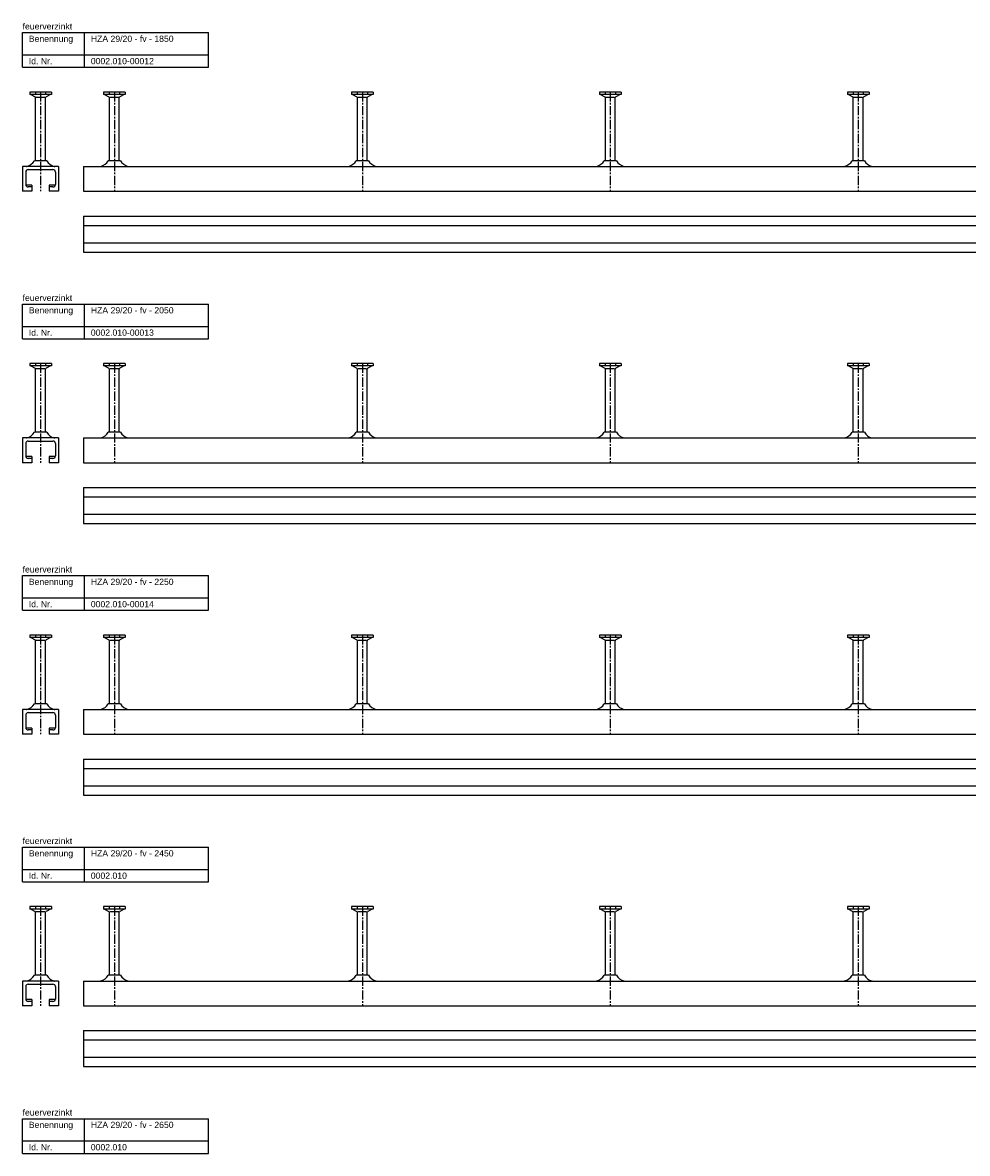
# Model space of a CAD drawing. Header units: millimetres. Extents: x -218 to 5901, y -4888 to 2743.
# Tile 17 of 25: x -218 to 544, y -1016 to -104. Entities that reach past the tile are written whole.
import ezdxf

# ---------------------------------------------------------------- set-up
doc = ezdxf.new("R2010")
doc.units = ezdxf.units.MM
doc.header["$LTSCALE"] = 10
doc.linetypes.add('MITTE2', pattern=[1.125, 0.75, -0.125, 0.125, -0.125])
doc.layers.add('HALFEN', color=2, linetype='CONTINUOUS')
doc.styles.add('ARIAL50', font='arial.ttf', dxfattribs={"height": 5})

msp = doc.modelspace()

# ---------------------------------------------------------------- linework, layer by layer
at = {"layer": 'HALFEN'}
for p, q in [((-217.75, -111.75), (-67.75, -111.75)), ((-217.75, -139.75), (-217.75, -111.75)), ((-167.75, -139.75), (-167.75, -111.75)), ((-67.75, -139.75), (-67.75, -111.75)), ((-217.75, -129.75), (-67.75, -129.75)), ((-217.75, -139.75), (-67.75, -139.75)), ((-194.52, -159.75), (-211.98, -159.75)), ((-211.98, -159.75), (-211.98, -161.65)), ((-194.52, -161.65), (-211.98, -161.65)), ((-211.25, -161.65), (-207.68, -163.53)), ((-207.32, -159.75), (-207.32, -161.4)), ((-206.73, -163.75), (-199.77, -163.75)), ((-199.18, -159.75), (-199.18, -161.4)), ((-195.25, -161.65), (-198.82, -163.53)), ((-194.52, -159.75), (-194.52, -161.65)), ((-135.02, -159.75), (-152.48, -159.75)), ((-152.48, -159.75), (-152.48, -161.65)), ((-135.02, -161.65), (-152.48, -161.65)), ((-151.75, -161.65), (-148.18, -163.53)), ((-147.82, -159.75), (-147.82, -161.4)), ((-147.23, -163.75), (-140.27, -163.75)), ((-139.68, -159.75), (-139.68, -161.4)), ((-135.75, -161.65), (-139.32, -163.53)), ((-135.02, -159.75), (-135.02, -161.65)), ((64.98, -159.75), (47.52, -159.75)), ((47.52, -159.75), (47.52, -161.65)), ((64.98, -161.65), (47.52, -161.65)), ((48.25, -161.65), (51.82, -163.53)), ((52.18, -159.75), (52.18, -161.4)), ((52.77, -163.75), (59.73, -163.75)), ((60.32, -159.75), (60.32, -161.4)), ((64.25, -161.65), (60.68, -163.53)), ((64.98, -159.75), (64.98, -161.65)), ((264.98, -159.75), (247.52, -159.75)), ((247.52, -159.75), (247.52, -161.65)), ((264.98, -161.65), (247.52, -161.65)), ((248.25, -161.65), (251.82, -163.53)), ((252.18, -159.75), (252.18, -161.4)), ((252.77, -163.75), (259.73, -163.75)), ((260.32, -159.75), (260.32, -161.4)), ((264.25, -161.65), (260.68, -163.53)), ((264.98, -159.75), (264.98, -161.65)), ((464.98, -159.75), (447.52, -159.75)), ((447.52, -159.75), (447.52, -161.65)), ((464.98, -161.65), (447.52, -161.65)), ((448.25, -161.65), (451.82, -163.53)), ((452.18, -159.75), (452.18, -161.4)), ((452.77, -163.75), (459.73, -163.75)), ((460.32, -159.75), (460.32, -161.4)), ((464.25, -161.65), (460.68, -163.53)), ((464.98, -159.75), (464.98, -161.65)), ((-207.25, -215.14), (-207.25, -164.23)), ((-199.25, -215.14), (-199.25, -164.23)), ((-147.75, -215.14), (-147.75, -164.23)), ((-139.75, -215.14), (-139.75, -164.23)), ((52.25, -215.14), (52.25, -164.23)), ((60.25, -215.14), (60.25, -164.23)), ((252.25, -215.14), (252.25, -164.23)), ((260.25, -215.14), (260.25, -164.23)), ((452.25, -215.14), (452.25, -164.23)), ((460.25, -215.14), (460.25, -164.23)), ((-198.26, -215.14), (-208.24, -215.14)), ((-138.76, -215.14), (-148.74, -215.14)), ((61.24, -215.14), (51.26, -215.14)), ((261.24, -215.14), (251.26, -215.14)), ((461.24, -215.14), (451.26, -215.14)), ((-188.75, -219.75), (-217.75, -219.75)), ((-217.75, -219.75), (-217.75, -239.75)), ((-215.25, -224.25), (-215.25, -234.25)), ((-213.25, -222.25), (-193.25, -222.25)), ((-191.25, -224.25), (-191.25, -234.25)), ((-188.75, -219.75), (-188.75, -239.75)), ((-168.75, -219.75), (1681.25, -219.75)), ((-168.75, -219.75), (-168.75, -239.75)), ((-210.25, -234.75), (-215.19, -234.75)), ((-210.25, -236.25), (-213.25, -236.25)), ((-210.25, -234.75), (-210.25, -239.75)), ((-196.25, -234.75), (-196.25, -239.75)), ((-191.31, -234.75), (-196.25, -234.75)), ((-193.25, -236.25), (-196.25, -236.25)), ((-210.25, -239.75), (-217.75, -239.75)), ((-188.75, -239.75), (-196.25, -239.75)), ((-168.75, -239.75), (1681.25, -239.75)), ((-168.75, -259.75), (1681.25, -259.75)), ((-168.75, -259.75), (-168.75, -288.75)), ((-168.75, -267.25), (1681.25, -267.25)), ((-168.75, -281.25), (1681.25, -281.25)), ((-168.75, -288.75), (1681.25, -288.75)), ((-217.75, -330.75), (-67.75, -330.75)), ((-217.75, -358.75), (-217.75, -330.75)), ((-167.75, -358.75), (-167.75, -330.75)), ((-67.75, -358.75), (-67.75, -330.75)), ((-217.75, -348.75), (-67.75, -348.75)), ((-217.75, -358.75), (-67.75, -358.75)), ((-194.52, -378.75), (-211.98, -378.75)), ((-211.98, -378.75), (-211.98, -380.65)), ((-194.52, -380.65), (-211.98, -380.65)), ((-211.25, -380.65), (-207.68, -382.53)), ((-207.32, -378.75), (-207.32, -380.4)), ((-206.73, -382.75), (-199.77, -382.75)), ((-199.18, -378.75), (-199.18, -380.4)), ((-195.25, -380.65), (-198.82, -382.53)), ((-194.52, -378.75), (-194.52, -380.65)), ((-135.02, -378.75), (-152.48, -378.75)), ((-152.48, -378.75), (-152.48, -380.65)), ((-135.02, -380.65), (-152.48, -380.65)), ((-151.75, -380.65), (-148.18, -382.53)), ((-147.82, -378.75), (-147.82, -380.4)), ((-147.23, -382.75), (-140.27, -382.75)), ((-139.68, -378.75), (-139.68, -380.4)), ((-135.75, -380.65), (-139.32, -382.53)), ((-135.02, -378.75), (-135.02, -380.65)), ((64.98, -378.75), (47.52, -378.75)), ((47.52, -378.75), (47.52, -380.65)), ((64.98, -380.65), (47.52, -380.65)), ((48.25, -380.65), (51.82, -382.53)), ((52.18, -378.75), (52.18, -380.4)), ((52.77, -382.75), (59.73, -382.75)), ((60.32, -378.75), (60.32, -380.4)), ((64.25, -380.65), (60.68, -382.53)), ((64.98, -378.75), (64.98, -380.65)), ((264.98, -378.75), (247.52, -378.75)), ((247.52, -378.75), (247.52, -380.65)), ((264.98, -380.65), (247.52, -380.65)), ((248.25, -380.65), (251.82, -382.53)), ((252.18, -378.75), (252.18, -380.4)), ((252.77, -382.75), (259.73, -382.75)), ((260.32, -378.75), (260.32, -380.4)), ((264.25, -380.65), (260.68, -382.53)), ((264.98, -378.75), (264.98, -380.65)), ((464.98, -378.75), (447.52, -378.75)), ((447.52, -378.75), (447.52, -380.65)), ((464.98, -380.65), (447.52, -380.65)), ((448.25, -380.65), (451.82, -382.53)), ((452.18, -378.75), (452.18, -380.4)), ((452.77, -382.75), (459.73, -382.75)), ((460.32, -378.75), (460.32, -380.4)), ((464.25, -380.65), (460.68, -382.53)), ((464.98, -378.75), (464.98, -380.65)), ((-207.25, -434.14), (-207.25, -383.23)), ((-199.25, -434.14), (-199.25, -383.23)), ((-147.75, -434.14), (-147.75, -383.23)), ((-139.75, -434.14), (-139.75, -383.23)), ((52.25, -434.14), (52.25, -383.23)), ((60.25, -434.14), (60.25, -383.23)), ((252.25, -434.14), (252.25, -383.23)), ((260.25, -434.14), (260.25, -383.23)), ((452.25, -434.14), (452.25, -383.23)), ((460.25, -434.14), (460.25, -383.23)), ((-198.26, -434.14), (-208.24, -434.14)), ((-138.76, -434.14), (-148.74, -434.14)), ((61.24, -434.14), (51.26, -434.14)), ((261.24, -434.14), (251.26, -434.14)), ((461.24, -434.14), (451.26, -434.14)), ((-188.75, -438.75), (-217.75, -438.75)), ((-217.75, -438.75), (-217.75, -458.75)), ((-215.25, -443.25), (-215.25, -453.25)), ((-213.25, -441.25), (-193.25, -441.25)), ((-191.25, -443.25), (-191.25, -453.25)), ((-188.75, -438.75), (-188.75, -458.75)), ((-168.75, -438.75), (1881.25, -438.75)), ((-168.75, -438.75), (-168.75, -458.75)), ((-210.25, -453.75), (-215.19, -453.75)), ((-210.25, -455.25), (-213.25, -455.25)), ((-210.25, -453.75), (-210.25, -458.75)), ((-196.25, -453.75), (-196.25, -458.75)), ((-191.31, -453.75), (-196.25, -453.75)), ((-193.25, -455.25), (-196.25, -455.25)), ((-210.25, -458.75), (-217.75, -458.75)), ((-188.75, -458.75), (-196.25, -458.75)), ((-168.75, -458.75), (1881.25, -458.75)), ((-168.75, -478.75), (1881.25, -478.75)), ((-168.75, -478.75), (-168.75, -507.75)), ((-168.75, -486.25), (1881.25, -486.25)), ((-168.75, -500.25), (1881.25, -500.25)), ((-168.75, -507.75), (1881.25, -507.75)), ((-217.75, -549.75), (-67.75, -549.75)), ((-217.75, -577.75), (-217.75, -549.75)), ((-167.75, -577.75), (-167.75, -549.75)), ((-67.75, -577.75), (-67.75, -549.75)), ((-217.75, -567.75), (-67.75, -567.75)), ((-217.75, -577.75), (-67.75, -577.75)), ((-194.52, -597.75), (-211.98, -597.75)), ((-211.98, -597.75), (-211.98, -599.65)), ((-194.52, -599.65), (-211.98, -599.65)), ((-211.25, -599.65), (-207.68, -601.53)), ((-207.32, -597.75), (-207.32, -599.4)), ((-206.73, -601.75), (-199.77, -601.75)), ((-199.18, -597.75), (-199.18, -599.4)), ((-195.25, -599.65), (-198.82, -601.53)), ((-194.52, -597.75), (-194.52, -599.65)), ((-135.02, -597.75), (-152.48, -597.75)), ((-152.48, -597.75), (-152.48, -599.65)), ((-135.02, -599.65), (-152.48, -599.65)), ((-151.75, -599.65), (-148.18, -601.53)), ((-147.82, -597.75), (-147.82, -599.4)), ((-147.23, -601.75), (-140.27, -601.75)), ((-139.68, -597.75), (-139.68, -599.4)), ((-135.75, -599.65), (-139.32, -601.53)), ((-135.02, -597.75), (-135.02, -599.65)), ((64.98, -597.75), (47.52, -597.75)), ((47.52, -597.75), (47.52, -599.65)), ((64.98, -599.65), (47.52, -599.65)), ((48.25, -599.65), (51.82, -601.53)), ((52.18, -597.75), (52.18, -599.4)), ((52.77, -601.75), (59.73, -601.75)), ((60.32, -597.75), (60.32, -599.4)), ((64.25, -599.65), (60.68, -601.53)), ((64.98, -597.75), (64.98, -599.65)), ((264.98, -597.75), (247.52, -597.75)), ((247.52, -597.75), (247.52, -599.65)), ((264.98, -599.65), (247.52, -599.65)), ((248.25, -599.65), (251.82, -601.53)), ((252.18, -597.75), (252.18, -599.4)), ((252.77, -601.75), (259.73, -601.75)), ((260.32, -597.75), (260.32, -599.4)), ((264.25, -599.65), (260.68, -601.53)), ((264.98, -597.75), (264.98, -599.65)), ((464.98, -597.75), (447.52, -597.75)), ((447.52, -597.75), (447.52, -599.65)), ((464.98, -599.65), (447.52, -599.65)), ((448.25, -599.65), (451.82, -601.53)), ((452.18, -597.75), (452.18, -599.4)), ((452.77, -601.75), (459.73, -601.75)), ((460.32, -597.75), (460.32, -599.4)), ((464.25, -599.65), (460.68, -601.53)), ((464.98, -597.75), (464.98, -599.65)), ((-207.25, -653.14), (-207.25, -602.23)), ((-199.25, -653.14), (-199.25, -602.23)), ((-147.75, -653.14), (-147.75, -602.23)), ((-139.75, -653.14), (-139.75, -602.23)), ((52.25, -653.14), (52.25, -602.23)), ((60.25, -653.14), (60.25, -602.23)), ((252.25, -653.14), (252.25, -602.23)), ((260.25, -653.14), (260.25, -602.23)), ((452.25, -653.14), (452.25, -602.23)), ((460.25, -653.14), (460.25, -602.23)), ((-198.26, -653.14), (-208.24, -653.14)), ((-138.76, -653.14), (-148.74, -653.14)), ((61.24, -653.14), (51.26, -653.14)), ((261.24, -653.14), (251.26, -653.14)), ((461.24, -653.14), (451.26, -653.14)), ((-188.75, -657.75), (-217.75, -657.75)), ((-217.75, -657.75), (-217.75, -677.75)), ((-215.25, -662.25), (-215.25, -672.25)), ((-213.25, -660.25), (-193.25, -660.25)), ((-191.25, -662.25), (-191.25, -672.25)), ((-188.75, -657.75), (-188.75, -677.75)), ((-168.75, -657.75), (2081.25, -657.75)), ((-168.75, -657.75), (-168.75, -677.75)), ((-210.25, -672.75), (-215.19, -672.75)), ((-210.25, -674.25), (-213.25, -674.25)), ((-210.25, -672.75), (-210.25, -677.75)), ((-196.25, -672.75), (-196.25, -677.75)), ((-191.31, -672.75), (-196.25, -672.75)), ((-193.25, -674.25), (-196.25, -674.25)), ((-210.25, -677.75), (-217.75, -677.75)), ((-188.75, -677.75), (-196.25, -677.75)), ((-168.75, -677.75), (2081.25, -677.75)), ((-168.75, -697.75), (2081.25, -697.75)), ((-168.75, -697.75), (-168.75, -726.75)), ((-168.75, -705.25), (2081.25, -705.25)), ((-168.75, -719.25), (2081.25, -719.25)), ((-168.75, -726.75), (2081.25, -726.75)), ((-217.75, -768.75), (-67.75, -768.75)), ((-217.75, -796.75), (-217.75, -768.75)), ((-167.75, -796.75), (-167.75, -768.75)), ((-67.75, -796.75), (-67.75, -768.75)), ((-217.75, -786.75), (-67.75, -786.75)), ((-217.75, -796.75), (-67.75, -796.75)), ((-194.52, -816.75), (-211.98, -816.75)), ((-211.98, -816.75), (-211.98, -818.65)), ((-194.52, -818.65), (-211.98, -818.65)), ((-211.25, -818.65), (-207.68, -820.53)), ((-207.32, -816.75), (-207.32, -818.4)), ((-206.73, -820.75), (-199.77, -820.75)), ((-199.18, -816.75), (-199.18, -818.4)), ((-195.25, -818.65), (-198.82, -820.53)), ((-194.52, -816.75), (-194.52, -818.65)), ((-135.02, -816.75), (-152.48, -816.75)), ((-152.48, -816.75), (-152.48, -818.65)), ((-135.02, -818.65), (-152.48, -818.65)), ((-151.75, -818.65), (-148.18, -820.53)), ((-147.82, -816.75), (-147.82, -818.4)), ((-147.23, -820.75), (-140.27, -820.75)), ((-139.68, -816.75), (-139.68, -818.4)), ((-135.75, -818.65), (-139.32, -820.53)), ((-135.02, -816.75), (-135.02, -818.65)), ((47.52, -816.75), (47.52, -818.65)), ((64.98, -816.75), (47.52, -816.75)), ((64.98, -818.65), (47.52, -818.65)), ((48.25, -818.65), (51.82, -820.53)), ((52.18, -816.75), (52.18, -818.4)), ((52.77, -820.75), (59.73, -820.75)), ((60.32, -816.75), (60.32, -818.4)), ((64.25, -818.65), (60.68, -820.53)), ((64.98, -816.75), (64.98, -818.65)), ((247.52, -816.75), (247.52, -818.65)), ((264.98, -816.75), (247.52, -816.75)), ((264.98, -818.65), (247.52, -818.65)), ((248.25, -818.65), (251.82, -820.53)), ((252.18, -816.75), (252.18, -818.4)), ((252.77, -820.75), (259.73, -820.75)), ((260.32, -816.75), (260.32, -818.4)), ((264.25, -818.65), (260.68, -820.53)), ((264.98, -816.75), (264.98, -818.65)), ((464.98, -816.75), (447.52, -816.75)), ((447.52, -816.75), (447.52, -818.65)), ((464.98, -818.65), (447.52, -818.65)), ((448.25, -818.65), (451.82, -820.53)), ((452.18, -816.75), (452.18, -818.4)), ((452.77, -820.75), (459.73, -820.75)), ((460.32, -816.75), (460.32, -818.4)), ((464.25, -818.65), (460.68, -820.53)), ((464.98, -816.75), (464.98, -818.65)), ((-207.25, -872.14), (-207.25, -821.23)), ((-199.25, -872.14), (-199.25, -821.23)), ((-147.75, -872.14), (-147.75, -821.23)), ((-139.75, -872.14), (-139.75, -821.23)), ((52.25, -872.14), (52.25, -821.23)), ((60.25, -872.14), (60.25, -821.23)), ((252.25, -872.14), (252.25, -821.23)), ((260.25, -872.14), (260.25, -821.23)), ((452.25, -872.14), (452.25, -821.23)), ((460.25, -872.14), (460.25, -821.23)), ((-198.26, -872.14), (-208.24, -872.14)), ((-138.76, -872.14), (-148.74, -872.14)), ((61.24, -872.14), (51.26, -872.14)), ((261.24, -872.14), (251.26, -872.14)), ((461.24, -872.14), (451.26, -872.14)), ((-188.75, -876.75), (-217.75, -876.75)), ((-217.75, -876.75), (-217.75, -896.75)), ((-215.25, -881.25), (-215.25, -891.25)), ((-213.25, -879.25), (-193.25, -879.25)), ((-191.25, -881.25), (-191.25, -891.25)), ((-188.75, -876.75), (-188.75, -896.75)), ((-168.75, -876.75), (2281.25, -876.75)), ((-168.75, -876.75), (-168.75, -896.75)), ((-210.25, -891.75), (-215.19, -891.75)), ((-210.25, -893.25), (-213.25, -893.25)), ((-210.25, -891.75), (-210.25, -896.75)), ((-191.31, -891.75), (-196.25, -891.75)), ((-196.25, -891.75), (-196.25, -896.75)), ((-193.25, -893.25), (-196.25, -893.25)), ((-210.25, -896.75), (-217.75, -896.75)), ((-188.75, -896.75), (-196.25, -896.75)), ((-168.75, -896.75), (2281.25, -896.75)), ((-168.75, -916.75), (2281.25, -916.75)), ((-168.75, -916.75), (-168.75, -945.75)), ((-168.75, -924.25), (2281.25, -924.25)), ((-168.75, -938.25), (2281.25, -938.25)), ((-168.75, -945.75), (2281.25, -945.75)), ((-217.75, -987.75), (-67.75, -987.75)), ((-217.75, -1015.75), (-217.75, -987.75)), ((-167.75, -1015.75), (-167.75, -987.75)), ((-67.75, -1015.75), (-67.75, -987.75)), ((-217.75, -1005.75), (-67.75, -1005.75)), ((-217.75, -1015.75), (-67.75, -1015.75))]:
    msp.add_line(p, q, dxfattribs=at)
at = {"layer": 'HALFEN', "color": 1, "linetype": 'MITTE2'}
for p, q in [((-203.25, -159.75), (-203.25, -239.75)), ((-143.75, -159.75), (-143.75, -239.75)), ((56.25, -159.75), (56.25, -239.75)), ((256.25, -159.75), (256.25, -239.75)), ((456.25, -159.75), (456.25, -239.75)), ((-203.25, -378.75), (-203.25, -458.75)), ((-143.75, -378.75), (-143.75, -458.75)), ((56.25, -378.75), (56.25, -458.75)), ((256.25, -378.75), (256.25, -458.75)), ((456.25, -378.75), (456.25, -458.75)), ((-203.25, -597.75), (-203.25, -677.75)), ((-143.75, -597.75), (-143.75, -677.75)), ((56.25, -597.75), (56.25, -677.75)), ((256.25, -597.75), (256.25, -677.75)), ((456.25, -597.75), (456.25, -677.75)), ((-203.25, -816.75), (-203.25, -896.75)), ((-143.75, -816.75), (-143.75, -896.75)), ((56.25, -816.75), (56.25, -896.75)), ((256.25, -816.75), (256.25, -896.75)), ((456.25, -816.75), (456.25, -896.75))]:
    msp.add_line(p, q, dxfattribs=at)
at = {"layer": 'HALFEN'}
for centre, radius, start, end in [((-208.05, -164.23), 0.8, 0, 62.30053), ((-198.45, -164.23), 0.8, 117.69947, 180), ((-148.55, -164.23), 0.8, 0, 62.30053), ((-138.95, -164.23), 0.8, 117.69947, 180), ((51.45, -164.23), 0.8, 0, 62.30053), ((61.05, -164.23), 0.8, 117.69947, 180), ((251.45, -164.23), 0.8, 0, 62.30053), ((261.05, -164.23), 0.8, 117.69947, 180), ((451.45, -164.23), 0.8, 0, 62.30053), ((461.05, -164.23), 0.8, 117.69947, 180), ((-216.84, -210.03), 10, 285.11432, 329.26791), ((-189.66, -210.03), 10, 210.73209, 254.88568), ((-157.34, -210.03), 10, 285.11432, 329.26791), ((-130.16, -210.03), 10, 210.73209, 254.88568), ((42.66, -210.03), 10, 285.11432, 329.26791), ((69.84, -210.03), 10, 210.73209, 254.88568), ((242.66, -210.03), 10, 285.11432, 329.26791), ((269.84, -210.03), 10, 210.73209, 254.88568), ((442.66, -210.03), 10, 285.11432, 329.26791), ((469.84, -210.03), 10, 210.73209, 254.88568), ((-213.25, -224.25), 2, 90, 180), ((-214.75, -217.75), 2, 270, 285.11432), ((-193.25, -224.25), 2, 0, 90), ((-191.75, -217.75), 2, 254.88568, 270), ((-213.25, -234.25), 2, 180, 270), ((-193.25, -234.25), 2, 270, 0), ((-208.05, -383.23), 0.8, 0, 62.30053), ((-198.45, -383.23), 0.8, 117.69947, 180), ((-148.55, -383.23), 0.8, 0, 62.30053), ((-138.95, -383.23), 0.8, 117.69947, 180), ((51.45, -383.23), 0.8, 0, 62.30053), ((61.05, -383.23), 0.8, 117.69947, 180), ((251.45, -383.23), 0.8, 0, 62.30053), ((261.05, -383.23), 0.8, 117.69947, 180), ((451.45, -383.23), 0.8, 0, 62.30053), ((461.05, -383.23), 0.8, 117.69947, 180), ((-216.84, -429.03), 10, 285.11432, 329.26791), ((-189.66, -429.03), 10, 210.73209, 254.88568), ((-157.34, -429.03), 10, 285.11432, 329.26791), ((-130.16, -429.03), 10, 210.73209, 254.88568), ((42.66, -429.03), 10, 285.11432, 329.26791), ((69.84, -429.03), 10, 210.73209, 254.88568), ((242.66, -429.03), 10, 285.11432, 329.26791), ((269.84, -429.03), 10, 210.73209, 254.88568), ((442.66, -429.03), 10, 285.11432, 329.26791), ((469.84, -429.03), 10, 210.73209, 254.88568), ((-213.25, -443.25), 2, 90, 180), ((-214.75, -436.75), 2, 270, 285.11432), ((-193.25, -443.25), 2, 0, 90), ((-191.75, -436.75), 2, 254.88568, 270), ((-213.25, -453.25), 2, 180, 270), ((-193.25, -453.25), 2, 270, 0), ((-208.05, -602.23), 0.8, 0, 62.30053), ((-198.45, -602.23), 0.8, 117.69947, 180), ((-148.55, -602.23), 0.8, 0, 62.30053), ((-138.95, -602.23), 0.8, 117.69947, 180), ((51.45, -602.23), 0.8, 0, 62.30053), ((61.05, -602.23), 0.8, 117.69947, 180), ((251.45, -602.23), 0.8, 0, 62.30053), ((261.05, -602.23), 0.8, 117.69947, 180), ((451.45, -602.23), 0.8, 0, 62.30053), ((461.05, -602.23), 0.8, 117.69947, 180), ((-216.84, -648.03), 10, 285.11432, 329.26791), ((-189.66, -648.03), 10, 210.73209, 254.88568), ((-157.34, -648.03), 10, 285.11432, 329.26791), ((-130.16, -648.03), 10, 210.73209, 254.88568), ((42.66, -648.03), 10, 285.11432, 329.26791), ((69.84, -648.03), 10, 210.73209, 254.88568), ((242.66, -648.03), 10, 285.11432, 329.26791), ((269.84, -648.03), 10, 210.73209, 254.88568), ((442.66, -648.03), 10, 285.11432, 329.26791), ((469.84, -648.03), 10, 210.73209, 254.88568), ((-213.25, -662.25), 2, 90, 180), ((-214.75, -655.75), 2, 270, 285.11432), ((-193.25, -662.25), 2, 0, 90), ((-191.75, -655.75), 2, 254.88568, 270), ((-213.25, -672.25), 2, 180, 270), ((-193.25, -672.25), 2, 270, 0), ((-208.05, -821.23), 0.8, 0, 62.30053), ((-198.45, -821.23), 0.8, 117.69947, 180), ((-148.55, -821.23), 0.8, 0, 62.30053), ((-138.95, -821.23), 0.8, 117.69947, 180), ((51.45, -821.23), 0.8, 0, 62.30053), ((61.05, -821.23), 0.8, 117.69947, 180), ((251.45, -821.23), 0.8, 0, 62.30053), ((261.05, -821.23), 0.8, 117.69947, 180), ((451.45, -821.23), 0.8, 0, 62.30053), ((461.05, -821.23), 0.8, 117.69947, 180), ((-216.84, -867.03), 10, 285.11432, 329.26791), ((-189.66, -867.03), 10, 210.73209, 254.88568), ((-157.34, -867.03), 10, 285.11432, 329.26791), ((-130.16, -867.03), 10, 210.73209, 254.88568), ((42.66, -867.03), 10, 285.11432, 329.26791), ((69.84, -867.03), 10, 210.73209, 254.88568), ((242.66, -867.03), 10, 285.11432, 329.26791), ((269.84, -867.03), 10, 210.73209, 254.88568), ((442.66, -867.03), 10, 285.11432, 329.26791), ((469.84, -867.03), 10, 210.73209, 254.88568), ((-213.25, -881.25), 2, 90, 180), ((-214.75, -874.75), 2, 270, 285.11432), ((-193.25, -881.25), 2, 0, 90), ((-191.75, -874.75), 2, 254.88568, 270), ((-213.25, -891.25), 2, 180, 270), ((-193.25, -891.25), 2, 270, 0)]:
    msp.add_arc(centre, radius, start, end, dxfattribs=at)

# ---------------------------------------------------------------- texts
at = {"layer": 'HALFEN', "style": 'ARIAL50'}
for s, p in [('feuerverzinkt', (-217.75, -109.25)), ('Benennung', (-212.75, -119.25)), ('HZA 29/20 - fv - 1850', (-162.75, -119.25)), ('Id. Nr.', (-212.75, -137.25)), ('0002.010-00012', (-162.75, -137.25)), ('feuerverzinkt', (-217.75, -328.25)), ('Benennung', (-212.75, -338.25)), ('HZA 29/20 - fv - 2050', (-162.75, -338.25)), ('Id. Nr.', (-212.75, -356.25)), ('0002.010-00013', (-162.75, -356.25)), ('feuerverzinkt', (-217.75, -547.25)), ('Benennung', (-212.75, -557.25)), ('HZA 29/20 - fv - 2250', (-162.75, -557.25)), ('Id. Nr.', (-212.75, -575.25)), ('0002.010-00014', (-162.75, -575.25)), ('feuerverzinkt', (-217.75, -766.25)), ('Benennung', (-212.75, -776.25)), ('HZA 29/20 - fv - 2450', (-162.75, -776.25)), ('Id. Nr.', (-212.75, -794.25)), ('0002.010', (-162.75, -794.25)), ('feuerverzinkt', (-217.75, -985.25)), ('Benennung', (-212.75, -995.25)), ('HZA 29/20 - fv - 2650', (-162.75, -995.25)), ('Id. Nr.', (-212.75, -1013.25)), ('0002.010', (-162.75, -1013.25))]:
    msp.add_text(s, height=5, dxfattribs=at).set_placement(p)

doc.saveas('drawing.dxf')
